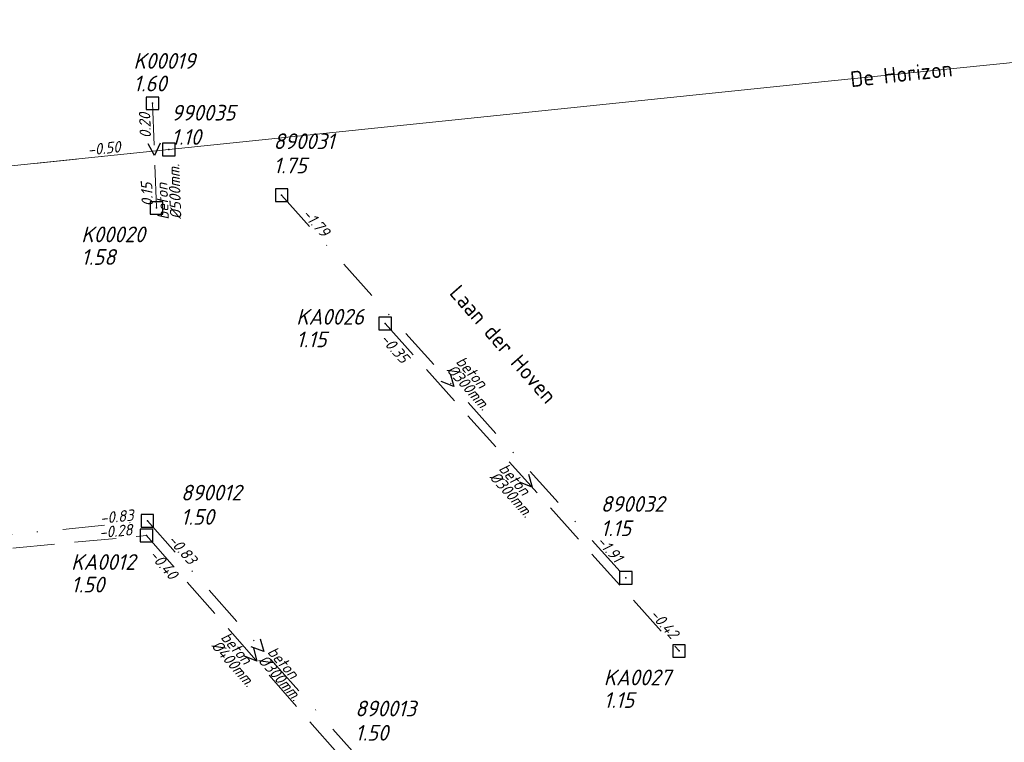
# Model space of a CAD drawing. Header units: metres. Extents: x 152202 to 157341, y 461610 to 468701.
# Tile 193 of 238: x 154830 to 154948, y 467168 to 467254. Entities that reach past the tile are written whole.
import ezdxf
from ezdxf.enums import TextEntityAlignment as Align
from ezdxf.lldxf.tags import DXFTag

# ---------------------------------------------------------------- set-up
doc = ezdxf.new("R2010")
doc.units = ezdxf.units.M
doc.header["$PDMODE"] = 64
doc.header["$PDSIZE"] = 1.5
doc.linetypes.add('RI-HWA', pattern=[7.4, 5, -2.4])
doc.linetypes.add('RI-VWA', pattern=[11, 5, -3, 0, -3])
doc.layers.get('0').update_dxf_attribs({"linetype": 'CONTINUOUS'})
for name, color, linetype, lineweight in [('B-OI-RI-DRUK-G', 190, 'RI-PERS', 18), ('B-OI-RI-HWA-BOB-T18', 150, 'CONTINUOUS', 18), ('B-OI-RI-HWA-MATERIAAL-T18', 150, 'CONTINUOUS', 18), ('B-OI-RI-HWA-PUTDEKSELHOOGTE-T25', 150, 'CONTINUOUS', 25), ('B-OI-RI-HWA-PUTNUMMER-T25', 150, 'CONTINUOUS', 25), ('B-OI-RI-HWA_DIAMETER-T18', 150, 'CONTINUOUS', 18), ('B-OI-RI-HWA_RIOOLPUT-S', 150, 'CONTINUOUS', 25), ('B-OI-RI-HWA_TRANSPORTLEIDING-G', 150, 'RI-HWA', 18), ('B-OI-RI-STROOMRICHTING-S', 252, 'CONTINUOUS', 25), ('B-OI-RI-VWA-BOB-T18', 34, 'CONTINUOUS', 18), ('B-OI-RI-VWA-DIAMETER-T18', 34, 'CONTINUOUS', 18), ('B-OI-RI-VWA-MATERIAAL-T18', 34, 'CONTINUOUS', 18), ('B-OI-RI-VWA_PUTDEKSELHOOGTE-T25', 34, 'CONTINUOUS', 25), ('B-OI-RI-VWA_PUTNUMMER-T25', 34, 'CONTINUOUS', 25), ('B-OI-RI-VWA_RIOOLPUT-S', 34, 'CONTINUOUS', 25), ('B-OI-RI-VWA_TRANSPORTLEIDING-G', 34, 'RI-VWA', 18), ('B-RO-OG-TOPOGRAFIE-T18', 2, 'CONTINUOUS', 18)]:
    doc.layers.add(name, color=color, linetype=linetype, lineweight=lineweight)
doc.styles.add('NLCS-ISO-M200-T18', font='NLCS-ISO.ttf', dxfattribs={"height": 360})
doc.styles.add('NLCS-ISO-M750-T18_CURSIEF', font='NLCS-ISO.ttf', dxfattribs={"oblique": 15, "height": 1.35})
doc.styles.add('NLCS-ISO-M750-T25_CURSIEF', font='NLCS-ISO.ttf', dxfattribs={"oblique": 15, "height": 1.875})
tags = doc.linetypes.add('RI-PERS', pattern='A,7,-2,["P",Standard,S=1.8,R=0,X=-0.5,Y=-0.9],-2,7,-2,[102,NLCS.SHX,S=1,R=180,X=0,Y=0],-2', length=22).pattern_tags.tags
tags[6] = DXFTag(74, 10)

# ---------------------------------------------------------------- blocks, each defined once
blk = doc.blocks.new('ACMAP_ANN_TEMPLATE_hwa-diam')
at = {"style": 'NLCS-ISO-M750-T18_CURSIEF', "oblique": 15}
blk.add_attdef('hwa-diam', (-3.7, -1.3), '', height=1.35, dxfattribs=at)
blk = doc.blocks.new('ACMAP_ANN_TEMPLATE_hwa-materiaal')
at = {"style": 'NLCS-ISO-M750-T18_CURSIEF', "oblique": 15}
blk.add_attdef('hwa-mat', (-3.7, 0.2), '', height=1.35, dxfattribs=at)
blk = doc.blocks.new('ACMAP_ANN_TEMPLATE_hwa-nap-l')
at = {"style": 'NLCS-ISO-M750-T18_CURSIEF', "oblique": 15}
blk.add_attdef('hwa-nap-l', (3.3, 0.2), '', height=1.35, dxfattribs=at)
blk = doc.blocks.new('ACMAP_ANN_TEMPLATE_hwa-nap-r')
at = {"style": 'NLCS-ISO-M750-T18_CURSIEF', "oblique": 15}
blk.add_attdef('hwa-nap-r', (-5.6, 0.2), '', height=1.35, dxfattribs=at)
blk = doc.blocks.new('ACMAP_ANN_TEMPLATE_vwa-diam')
at = {"style": 'NLCS-ISO-M750-T18_CURSIEF', "oblique": 15}
blk.add_attdef('vwa-diam', (0.3, -1.3), '', height=1.35, dxfattribs=at)
blk = doc.blocks.new('ACMAP_ANN_TEMPLATE_vwa-materiaal')
at = {"style": 'NLCS-ISO-M750-T18_CURSIEF', "oblique": 15}
blk.add_attdef('vwa-mat', (0.3, 0.2), '', height=1.35, dxfattribs=at)
blk = doc.blocks.new('ACMAP_ANN_TEMPLATE_vwa-nap-l')
at = {"style": 'NLCS-ISO-M750-T18_CURSIEF', "oblique": 15}
blk.add_attdef('vwa-nap-l', (3.3, 0.2), '', height=1.35, dxfattribs=at)
blk = doc.blocks.new('ACMAP_ANN_TEMPLATE_vwa-nap-r')
at = {"style": 'NLCS-ISO-M750-T18_CURSIEF', "oblique": 15}
blk.add_attdef('vwa-nap-r', (-5.6, 0.2), '', height=1.35, dxfattribs=at)
blk = doc.blocks.new('ACMAP_ANN_TEMPLATE_hwa-puth')
at = {"color": 0, "linetype": 'ByBlock', "style": 'NLCS-ISO-M750-T25_CURSIEF', "oblique": 15}
blk.add_attdef('hwa-puth', (-9, -6.8), '', height=1.88, dxfattribs=at)
blk = doc.blocks.new('ACMAP_ANN_TEMPLATE_hwa-putnr')
at = {"color": 0, "linetype": 'ByBlock', "style": 'NLCS-ISO-M750-T25_CURSIEF', "oblique": 15}
blk.add_attdef('hwa-putnr', (-9, -4.1), '', height=1.88, dxfattribs=at)
blk = doc.blocks.new('ACMAP_ANN_TEMPLATE_vwa-puth')
at = {"style": 'NLCS-ISO-M750-T25_CURSIEF', "oblique": 15}
blk.add_attdef('vwa-puth', (-3, 5), '', height=1.88, dxfattribs=at)
blk = doc.blocks.new('ACMAP_ANN_TEMPLATE_vwa-putnr')
at = {"style": 'NLCS-ISO-M750-T25_CURSIEF', "oblique": 15}
blk.add_attdef('vaw-putnr', (-3, 7.9), '', height=1.88, dxfattribs=at)

msp = doc.modelspace()

# ---------------------------------------------------------------- linework, layer by layer
at = {"layer": 'B-OI-RI-DRUK-G'}
for p, q in [((155000.06, 467254.03), (154926.36, 467246.66)), ((154926.36, 467246.66), (154847.97, 467238.53)), ((154847.97, 467238.53), (154761.06, 467229.47))]:
    msp.add_line(p, q, dxfattribs=at)
at = {"layer": 'B-OI-RI-HWA_RIOOLPUT-S', "transparency": 33554623}
for p in [(154846.01, 467244.04), (154846.5, 467231.54), (154873.83, 467217.73), (154845.29, 467192.4), (154908.95, 467178.61)]:
    msp.add_point(p, dxfattribs=at)
at = {"layer": 'B-OI-RI-HWA_TRANSPORTLEIDING-G', "transparency": 33554623}
for p, q in [((154846.01, 467244.04), (154846.5, 467231.54)), ((154873.83, 467217.73), (154908.95, 467178.61)), ((154792.47, 467187.47), (154845.29, 467192.4)), ((154845.29, 467192.4), (154871.68, 467162.35))]:
    msp.add_line(p, q, dxfattribs=at)
at = {"layer": 'B-OI-RI-STROOMRICHTING-S', "transparency": 33554623}
for points in [[(154846.92, 467239.26), (154846.26, 467237.79), (154845.48, 467239.2)], [(154881.6, 467211.75), (154882.03, 467210.2), (154880.53, 467210.79)], [(154890.96, 467199.72), (154891.39, 467198.17), (154889.89, 467198.76)], [(154858.9, 467180.08), (154859.32, 467178.53), (154857.82, 467179.12)], [(154858.08, 467178.93), (154858.48, 467177.38), (154856.99, 467177.98)]]:
    msp.add_lwpolyline(points, dxfattribs=at)
at = {"layer": 'B-OI-RI-VWA_RIOOLPUT-S', "transparency": 33554623}
for p in [(154847.97, 467238.53), (154861.45, 467233.06), (154845.4, 467194.15), (154902.6, 467187.34)]:
    msp.add_point(p, dxfattribs=at)
at = {"layer": 'B-OI-RI-VWA_TRANSPORTLEIDING-G', "transparency": 33554623}
for p, q in [((154847.97, 467238.53), (154761.06, 467229.47)), ((154861.45, 467233.06), (154902.6, 467187.34)), ((154791.11, 467188.73), (154845.4, 467194.15)), ((154845.4, 467194.15), (154873.24, 467162.9))]:
    msp.add_line(p, q, dxfattribs=at)

# ---------------------------------------------------------------- block references
at = {"layer": 'B-OI-RI-HWA-BOB-T18', "transparency": 33554623}
ref = msp.add_blockref('ACMAP_ANN_TEMPLATE_hwa-nap-l', (154846.176, 467236.61), dxfattribs=dict(at, rotation=92.24484518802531))
ref.add_attrib('hwa-nap-l', '0.20', (154845.847, 467239.899), dxfattribs={"layer": '0', "color": 0, "linetype": 'ByBlock', "height": 1.35, "rotation": 92.24485, "style": 'NLCS-ISO-M750-T18_CURSIEF', "oblique": 15})
ref = msp.add_blockref('ACMAP_ANN_TEMPLATE_hwa-nap-r', (154846.056, 467237.362), dxfattribs=dict(at, rotation=92.24484518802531))
ref.add_attrib('hwa-nap-r', '0.15', (154846.075, 467231.759), dxfattribs={"layer": '0', "color": 0, "linetype": 'ByBlock', "height": 1.35, "rotation": 92.24485, "style": 'NLCS-ISO-M750-T18_CURSIEF', "oblique": 15})
ref = msp.add_blockref('ACMAP_ANN_TEMPLATE_hwa-nap-l', (154870.778, 467218.151), dxfattribs=dict(at, rotation=311.9159249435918))
ref.add_attrib('hwa-nap-l', '-0.35', (154873.131, 467215.829), dxfattribs={"layer": '0', "color": 0, "linetype": 'ByBlock', "height": 1.35, "rotation": 311.91592, "style": 'NLCS-ISO-M750-T18_CURSIEF', "oblique": 15})
ref = msp.add_blockref('ACMAP_ANN_TEMPLATE_hwa-nap-r', (154845.29, 467192.4), dxfattribs=dict(at, rotation=5.332302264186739))
ref.add_attrib('hwa-nap-r', '-0.28', (154839.696, 467192.079), dxfattribs={"layer": '0', "color": 0, "linetype": 'ByBlock', "height": 1.35, "rotation": 5.3323, "style": 'NLCS-ISO-M750-T18_CURSIEF', "oblique": 15})
ref = msp.add_blockref('ACMAP_ANN_TEMPLATE_hwa-nap-l', (154843.186, 467192.364), dxfattribs=dict(at, rotation=311.2896997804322))
ref.add_attrib('hwa-nap-l', '-0.40', (154845.514, 467190.016), dxfattribs={"layer": '0', "color": 0, "linetype": 'ByBlock', "height": 1.35, "rotation": 311.2897, "style": 'NLCS-ISO-M750-T18_CURSIEF', "oblique": 15})
ref = msp.add_blockref('ACMAP_ANN_TEMPLATE_hwa-nap-r', (154908.95, 467178.61), dxfattribs=dict(at, rotation=311.9159249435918))
ref.add_attrib('hwa-nap-r', '-0.42', (154905.358, 467182.911), dxfattribs={"layer": '0', "color": 0, "linetype": 'ByBlock', "height": 1.35, "rotation": 311.91592, "style": 'NLCS-ISO-M750-T18_CURSIEF', "oblique": 15})
at = {"layer": 'B-OI-RI-HWA-MATERIAAL-T18', "transparency": 33554623}
ref = msp.add_blockref('ACMAP_ANN_TEMPLATE_hwa-materiaal', (154848.031, 467233.853), dxfattribs=dict(at, rotation=92.24484518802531))
ref.add_attrib('hwa-mat', 'beton', (154847.976, 467230.148), dxfattribs={"layer": '0', "color": 0, "linetype": 'ByBlock', "height": 1.35, "rotation": 92.24485, "style": 'NLCS-ISO-M750-T18_CURSIEF', "oblique": 15})
ref = msp.add_blockref('ACMAP_ANN_TEMPLATE_hwa-materiaal', (154889.65, 467197.441), dxfattribs=dict(at, rotation=311.9159249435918))
ref.add_attrib('hwa-mat', 'beton', (154887.327, 467200.328), dxfattribs={"layer": '0', "color": 0, "linetype": 'ByBlock', "height": 1.35, "rotation": 311.91592, "style": 'NLCS-ISO-M750-T18_CURSIEF', "oblique": 15})
ref = msp.add_blockref('ACMAP_ANN_TEMPLATE_hwa-materiaal', (154856.381, 467177.266), dxfattribs=dict(at, rotation=311.2896997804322))
ref.add_attrib('hwa-mat', 'beton', (154854.09, 467180.178), dxfattribs={"layer": '0', "color": 0, "linetype": 'ByBlock', "height": 1.35, "rotation": 311.2897, "style": 'NLCS-ISO-M750-T18_CURSIEF', "oblique": 15})
at = {"layer": 'B-OI-RI-HWA-PUTDEKSELHOOGTE-T25', "transparency": 33554623}
for p, values in [((154852.738, 467252.269), {'hwa-puth': '1.60'}), ((154846.5, 467231.54), {'hwa-puth': '1.58'}), ((154872.198, 467221.698), {'hwa-puth': '1.15'}), ((154845.29, 467192.4), {'hwa-puth': '1.50'}), ((154908.95, 467178.61), {'hwa-puth': '1.15'})]:
    msp.add_blockref('ACMAP_ANN_TEMPLATE_hwa-puth', p, dxfattribs=at).add_auto_attribs(values)
at = {"layer": 'B-OI-RI-HWA-PUTNUMMER-T25', "transparency": 33554623}
for p, values in [((154852.738, 467252.269), {'hwa-putnr': 'K00019'}), ((154846.5, 467231.54), {'hwa-putnr': 'K00020'}), ((154872.198, 467221.698), {'hwa-putnr': 'KA0026'}), ((154845.29, 467192.4), {'hwa-putnr': 'KA0012'}), ((154908.95, 467178.61), {'hwa-putnr': 'KA0027'})]:
    msp.add_blockref('ACMAP_ANN_TEMPLATE_hwa-putnr', p, dxfattribs=at).add_auto_attribs(values)
at = {"layer": 'B-OI-RI-HWA_DIAMETER-T18', "transparency": 33554623}
ref = msp.add_blockref('ACMAP_ANN_TEMPLATE_hwa-diam', (154848.031, 467233.853), dxfattribs=dict(at, rotation=92.24484518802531))
ref.add_attrib('hwa-diam', '%%c500mm.', (154849.475, 467230.207), dxfattribs={"layer": '0', "color": 0, "linetype": 'ByBlock', "height": 1.35, "rotation": 92.24485, "style": 'NLCS-ISO-M750-T18_CURSIEF', "oblique": 15})
ref = msp.add_blockref('ACMAP_ANN_TEMPLATE_hwa-diam', (154889.65, 467197.441), dxfattribs=dict(at, rotation=311.9159249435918))
ref.add_attrib('hwa-diam', '%%c300mm.', (154886.211, 467199.326), dxfattribs={"layer": '0', "color": 0, "linetype": 'ByBlock', "height": 1.35, "rotation": 311.91592, "style": 'NLCS-ISO-M750-T18_CURSIEF', "oblique": 15})
ref = msp.add_blockref('ACMAP_ANN_TEMPLATE_hwa-diam', (154856.381, 467177.266), dxfattribs=dict(at, rotation=311.2896997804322))
ref.add_attrib('hwa-diam', '%%c400mm.', (154852.963, 467179.189), dxfattribs={"layer": '0', "color": 0, "linetype": 'ByBlock', "height": 1.35, "rotation": 311.2897, "style": 'NLCS-ISO-M750-T18_CURSIEF', "oblique": 15})
at = {"layer": 'B-OI-RI-VWA-BOB-T18', "transparency": 33554623}
ref = msp.add_blockref('ACMAP_ANN_TEMPLATE_vwa-nap-l', (154835.044, 467237.25), dxfattribs=dict(at, rotation=5.951346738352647))
ref.add_attrib('vwa-nap-l', '-0.50', (154838.306, 467237.791), dxfattribs={"layer": '0', "color": 0, "linetype": 'ByBlock', "height": 1.35, "rotation": 5.95135, "style": 'NLCS-ISO-M750-T18_CURSIEF', "oblique": 15})
ref = msp.add_blockref('ACMAP_ANN_TEMPLATE_vwa-nap-l', (154861.45, 467233.06), dxfattribs=dict(at, rotation=311.9885972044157))
ref.add_attrib('vwa-nap-l', '-1.79', (154863.806, 467230.741), dxfattribs={"layer": '0', "color": 0, "linetype": 'ByBlock', "height": 1.35, "rotation": 311.9886, "style": 'NLCS-ISO-M750-T18_CURSIEF', "oblique": 15})
ref = msp.add_blockref('ACMAP_ANN_TEMPLATE_vwa-nap-r', (154845.4, 467194.15), dxfattribs=dict(at, rotation=5.701188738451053))
ref.add_attrib('vwa-nap-r', '-0.83', (154839.808, 467193.793), dxfattribs={"layer": '0', "color": 0, "linetype": 'ByBlock', "height": 1.35, "rotation": 5.70119, "style": 'NLCS-ISO-M750-T18_CURSIEF', "oblique": 15})
ref = msp.add_blockref('ACMAP_ANN_TEMPLATE_vwa-nap-l', (154845.4, 467194.15), dxfattribs=dict(at, rotation=311.6972050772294))
ref.add_attrib('vwa-nap-l', '-0.83', (154847.744, 467191.819), dxfattribs={"layer": '0', "color": 0, "linetype": 'ByBlock', "height": 1.35, "rotation": 311.69721, "style": 'NLCS-ISO-M750-T18_CURSIEF', "oblique": 15})
ref = msp.add_blockref('ACMAP_ANN_TEMPLATE_vwa-nap-r', (154902.6, 467187.34), dxfattribs=dict(at, rotation=311.9885972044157))
ref.add_attrib('vwa-nap-r', '-1.91', (154899.002, 467191.636), dxfattribs={"layer": '0', "color": 0, "linetype": 'ByBlock', "height": 1.35, "rotation": 311.9886, "style": 'NLCS-ISO-M750-T18_CURSIEF', "oblique": 15})
at = {"layer": 'B-OI-RI-VWA-DIAMETER-T18', "transparency": 33554623}
ref = msp.add_blockref('ACMAP_ANN_TEMPLATE_vwa-diam', (154881.85, 467213.214), dxfattribs=dict(at, rotation=311.9885972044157))
ref.add_attrib('vwa-diam', '%%c300mm.', (154881.084, 467212.121), dxfattribs={"layer": '0', "color": 0, "linetype": 'ByBlock', "height": 1.35, "rotation": 311.9886, "style": 'NLCS-ISO-M750-T18_CURSIEF', "oblique": 15})
ref = msp.add_blockref('ACMAP_ANN_TEMPLATE_vwa-diam', (154859.32, 467178.525), dxfattribs=dict(at, rotation=311.6972050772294))
ref.add_attrib('vwa-diam', '%%c300mm.', (154858.549, 467177.436), dxfattribs={"layer": '0', "color": 0, "linetype": 'ByBlock', "height": 1.35, "rotation": 311.69721, "style": 'NLCS-ISO-M750-T18_CURSIEF', "oblique": 15})
at = {"layer": 'B-OI-RI-VWA-MATERIAAL-T18', "transparency": 33554623}
ref = msp.add_blockref('ACMAP_ANN_TEMPLATE_vwa-materiaal', (154881.85, 467213.214), dxfattribs=dict(at, rotation=311.9885972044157))
ref.add_attrib('vwa-mat', 'beton', (154882.199, 467213.125), dxfattribs={"layer": '0', "color": 0, "linetype": 'ByBlock', "height": 1.35, "rotation": 311.9886, "style": 'NLCS-ISO-M750-T18_CURSIEF', "oblique": 15})
ref = msp.add_blockref('ACMAP_ANN_TEMPLATE_vwa-materiaal', (154859.32, 467178.525), dxfattribs=dict(at, rotation=311.6972050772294))
ref.add_attrib('vwa-mat', 'beton', (154859.669, 467178.434), dxfattribs={"layer": '0', "color": 0, "linetype": 'ByBlock', "height": 1.35, "rotation": 311.69721, "style": 'NLCS-ISO-M750-T18_CURSIEF', "oblique": 15})
at = {"layer": 'B-OI-RI-VWA_PUTDEKSELHOOGTE-T25', "transparency": 33554623}
ref = msp.add_blockref('ACMAP_ANN_TEMPLATE_vwa-puth', (154851.271, 467234.08), dxfattribs=at)
ref.add_attrib('vwa-puth', '1.10', (154848.271, 467239.08), dxfattribs={"layer": '0', "color": 0, "linetype": 'ByBlock', "height": 1.875, "style": 'NLCS-ISO-M750-T25_CURSIEF', "oblique": 15})
ref = msp.add_blockref('ACMAP_ANN_TEMPLATE_vwa-puth', (154863.479, 467230.676), dxfattribs=at)
ref.add_attrib('vwa-puth', '1.75', (154860.479, 467235.676), dxfattribs={"layer": '0', "color": 0, "linetype": 'ByBlock', "height": 1.875, "style": 'NLCS-ISO-M750-T25_CURSIEF', "oblique": 15})
ref = msp.add_blockref('ACMAP_ANN_TEMPLATE_vwa-puth', (154852.414, 467188.692), dxfattribs=at)
ref.add_attrib('vwa-puth', '1.50', (154849.414, 467193.692), dxfattribs={"layer": '0', "color": 0, "linetype": 'ByBlock', "height": 1.875, "style": 'NLCS-ISO-M750-T25_CURSIEF', "oblique": 15})
ref = msp.add_blockref('ACMAP_ANN_TEMPLATE_vwa-puth', (154902.6, 467187.34), dxfattribs=at)
ref.add_attrib('vwa-puth', '1.15', (154899.6, 467192.34), dxfattribs={"layer": '0', "color": 0, "linetype": 'ByBlock', "height": 1.875, "style": 'NLCS-ISO-M750-T25_CURSIEF', "oblique": 15})
ref = msp.add_blockref('ACMAP_ANN_TEMPLATE_vwa-puth', (154873.24, 467162.9), dxfattribs=at)
ref.add_attrib('vwa-puth', '1.50', (154870.24, 467167.9), dxfattribs={"layer": '0', "color": 0, "linetype": 'ByBlock', "height": 1.875, "style": 'NLCS-ISO-M750-T25_CURSIEF', "oblique": 15})
at = {"layer": 'B-OI-RI-VWA_PUTNUMMER-T25', "transparency": 33554623}
ref = msp.add_blockref('ACMAP_ANN_TEMPLATE_vwa-putnr', (154851.271, 467234.08), dxfattribs=at)
ref.add_attrib('vaw-putnr', '990035', (154848.271, 467241.98), dxfattribs={"layer": '0', "color": 0, "linetype": 'ByBlock', "height": 1.875, "style": 'NLCS-ISO-M750-T25_CURSIEF', "oblique": 15})
ref = msp.add_blockref('ACMAP_ANN_TEMPLATE_vwa-putnr', (154863.479, 467230.676), dxfattribs=at)
ref.add_attrib('vaw-putnr', '890031', (154860.479, 467238.576), dxfattribs={"layer": '0', "color": 0, "linetype": 'ByBlock', "height": 1.875, "style": 'NLCS-ISO-M750-T25_CURSIEF', "oblique": 15})
ref = msp.add_blockref('ACMAP_ANN_TEMPLATE_vwa-putnr', (154852.414, 467188.692), dxfattribs=at)
ref.add_attrib('vaw-putnr', '890012', (154849.414, 467196.592), dxfattribs={"layer": '0', "color": 0, "linetype": 'ByBlock', "height": 1.875, "style": 'NLCS-ISO-M750-T25_CURSIEF', "oblique": 15})
ref = msp.add_blockref('ACMAP_ANN_TEMPLATE_vwa-putnr', (154902.6, 467187.34), dxfattribs=at)
ref.add_attrib('vaw-putnr', '890032', (154899.6, 467195.24), dxfattribs={"layer": '0', "color": 0, "linetype": 'ByBlock', "height": 1.875, "style": 'NLCS-ISO-M750-T25_CURSIEF', "oblique": 15})
ref = msp.add_blockref('ACMAP_ANN_TEMPLATE_vwa-putnr', (154873.24, 467162.9), dxfattribs=at)
ref.add_attrib('vaw-putnr', '890013', (154870.24, 467170.8), dxfattribs={"layer": '0', "color": 0, "linetype": 'ByBlock', "height": 1.875, "style": 'NLCS-ISO-M750-T25_CURSIEF', "oblique": 15})

# ---------------------------------------------------------------- texts
at = {"layer": 'B-RO-OG-TOPOGRAFIE-T18', "style": 'NLCS-ISO-M200-T18'}
for s, rotation, p in [('De Horizon', 6.1, (154935.523, 467247.551)), ('De Horizon', 6.1, (154935.523, 467247.551)), ('Laan der Hoven', 311.2, (154887.948, 467215.267))]:
    msp.add_text(s, height=1.875, rotation=rotation, dxfattribs=at).set_placement(p, align=Align.MIDDLE)

doc.saveas('drawing.dxf')
